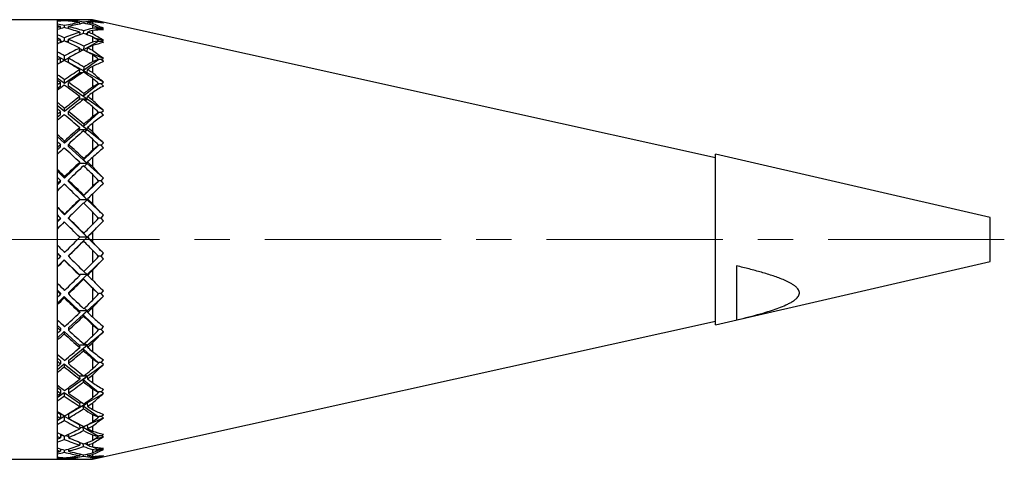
# Model space of a CAD drawing. Header units: inches. Extents: x 0.6 to 20.8, y 0.4 to 16.7.
# Tile 15 of 15: x 18 to 20.8, y 8 to 9.2. Entities that reach past the tile are written whole.
import ezdxf

# ---------------------------------------------------------------- set-up
doc = ezdxf.new("R2010")
doc.units = ezdxf.units.IN
doc.header["$MEASUREMENT"] = 0
doc.linetypes.add('CENTERX2', pattern=[0.8, 0.5, -0.1, 0.1, -0.1])
doc.layers.add('SLD-0', color=7, linetype='Continuous')

msp = doc.modelspace()

# ---------------------------------------------------------------- linework, layer by layer
at = {"color": 7, "linetype": 'Continuous', "lineweight": 25}
for p, q in [((18.1328, 9.2334), (17.7797, 9.2334)), ((18.1908, 9.2334), (18.1328, 9.2334)), ((18.1328, 9.2334), (18.1328, 7.9834)), ((18.1328, 9.2334), (18.1328, 9.2332)), ((18.1328, 9.2322), (18.1328, 9.2307)), ((18.1425, 9.2295), (18.1425, 9.2315)), ((18.154, 9.2305), (18.154, 9.2323)), ((18.1646, 9.2294), (18.1646, 9.2316)), ((18.197, 9.2332), (18.197, 9.2333)), ((18.2191, 9.2332), (18.2191, 9.2333)), ((18.2328, 9.2334), (18.2262, 9.2334)), ((20.0028, 8.841), (18.2328, 9.2334)), ((18.2328, 9.2334), (18.2328, 9.2333)), ((18.2328, 9.2327), (18.2328, 9.2298)), ((18.1328, 9.2284), (18.1328, 9.221)), ((18.1328, 9.216), (18.1328, 9.2112)), ((18.1328, 9.2052), (18.1328, 9.1902)), ((18.1425, 9.208), (18.1425, 9.2137)), ((18.154, 9.2107), (18.154, 9.2164)), ((18.1646, 9.2078), (18.1646, 9.2139)), ((18.1966, 9.221), (18.197, 9.2249)), ((18.2078, 9.1941), (18.2085, 9.2015)), ((18.2085, 9.2267), (18.2082, 9.223)), ((18.2187, 9.221), (18.2191, 9.2251)), ((18.2328, 9.2272), (18.2328, 9.2227)), ((18.2328, 9.218), (18.2328, 9.2088)), ((18.2328, 9.2025), (18.2328, 9.1934)), ((18.251, 9.2085), (18.2378, 9.203)), ((18.251, 9.226), (18.2496, 9.2257)), ((18.2641, 9.2091), (18.2498, 9.2102)), ((18.2501, 9.2261), (18.2504, 9.2276)), ((18.251, 9.226), (18.2501, 9.2261)), ((18.2504, 9.2099), (18.2501, 9.2084)), ((18.2501, 9.2084), (18.251, 9.2085)), ((18.258, 9.226), (18.251, 9.226)), ((18.251, 9.2085), (18.258, 9.2085)), ((18.2641, 9.224), (18.258, 9.226)), ((18.258, 9.226), (18.2641, 9.2252)), ((18.258, 9.2085), (18.2641, 9.2091)), ((18.2641, 9.2051), (18.258, 9.2085)), ((18.1328, 9.1814), (18.1328, 9.1733)), ((18.1425, 9.1683), (18.1425, 9.1774)), ((18.1483, 9.1709), (18.1425, 9.1732)), ((18.154, 9.1725), (18.154, 9.1821)), ((18.1646, 9.1679), (18.1646, 9.1778)), ((18.197, 9.1978), (18.1963, 9.1901)), ((18.1986, 9.1909), (18.1964, 9.1915)), ((18.2188, 9.1952), (18.2122, 9.1925)), ((18.2191, 9.1981), (18.2184, 9.1903)), ((18.2328, 9.1848), (18.2328, 9.1695)), ((18.2641, 9.1747), (18.2392, 9.1809)), ((18.2504, 9.1739), (18.2501, 9.1725)), ((18.258, 9.1727), (18.2641, 9.1747)), ((18.1328, 9.1639), (18.1328, 9.1417)), ((18.1646, 9.1729), (18.1588, 9.1705)), ((18.1959, 9.1417), (18.197, 9.1527)), ((18.2065, 9.1469), (18.1968, 9.1509)), ((18.251, 9.1727), (18.2075, 9.1481)), ((18.2085, 9.1583), (18.2075, 9.1481)), ((18.2075, 9.1481), (18.218, 9.1421)), ((18.218, 9.1421), (18.2191, 9.1532)), ((18.2328, 9.1598), (18.2328, 9.1463)), ((18.2501, 9.1725), (18.251, 9.1727)), ((18.251, 9.1727), (18.258, 9.1727)), ((18.2641, 9.1681), (18.258, 9.1727)), ((18.154, 9.118), (18.1328, 9.13)), ((18.1328, 9.1293), (18.1328, 9.1183)), ((18.1425, 9.1116), (18.1425, 9.1239)), ((18.154, 9.118), (18.154, 9.1303)), ((18.1646, 9.124), (18.154, 9.118)), ((18.1646, 9.112), (18.1646, 9.1244)), ((18.1968, 9.1421), (18.1897, 9.1381)), ((18.1968, 9.1421), (18.1959, 9.1417)), ((18.1973, 9.1421), (18.1968, 9.1421)), ((18.251, 9.1198), (18.2075, 9.0894)), ((18.218, 9.1421), (18.217, 9.1425)), ((18.218, 9.1421), (18.2178, 9.1421)), ((18.2179, 9.1421), (18.218, 9.1421)), ((18.2641, 9.1231), (18.218, 9.1421)), ((18.2328, 9.1341), (18.2328, 9.1132)), ((18.2501, 9.1194), (18.2504, 9.1207)), ((18.251, 9.1198), (18.2501, 9.1194)), ((18.258, 9.1198), (18.251, 9.1198)), ((18.258, 9.1198), (18.2641, 9.1231)), ((18.2641, 9.1141), (18.258, 9.1198)), ((18.1396, 9.1098), (18.1328, 9.106)), ((18.1328, 9.1058), (18.1328, 9.077)), ((18.218, 9.0819), (18.1646, 9.112)), ((18.1959, 9.0814), (18.197, 9.0911)), ((18.2085, 9.0984), (18.2075, 9.0894)), ((18.2075, 9.0894), (18.218, 9.0819)), ((18.218, 9.0819), (18.2191, 9.0917)), ((18.2328, 9.1003), (18.2328, 9.0829)), ((18.154, 9.052), (18.1328, 9.0668)), ((18.1328, 9.0614), (18.1328, 9.0478)), ((18.1968, 9.0819), (18.154, 9.052)), ((18.154, 9.052), (18.154, 9.0627)), ((18.1968, 9.0819), (18.1959, 9.0814)), ((18.2039, 9.0819), (18.1968, 9.0819)), ((18.218, 9.0819), (18.2112, 9.0819)), ((18.2144, 9.0798), (18.218, 9.0819)), ((18.2641, 9.0559), (18.218, 9.0819)), ((18.2328, 9.0674), (18.2328, 9.0415)), ((18.1425, 9.044), (18.1328, 9.0372)), ((18.1425, 9.044), (18.1425, 9.0547)), ((18.1646, 9.0446), (18.1646, 9.0553)), ((18.218, 9.0073), (18.1646, 9.0446)), ((18.251, 9.0513), (18.2075, 9.016)), ((18.2501, 9.0508), (18.2504, 9.0519)), ((18.251, 9.0513), (18.2501, 9.0508)), ((18.258, 9.0513), (18.251, 9.0513)), ((18.258, 9.0513), (18.2641, 9.0559)), ((18.2641, 9.0448), (18.258, 9.0513)), ((18.1328, 9.0325), (18.1328, 8.9981)), ((18.1968, 9.0073), (18.154, 8.9725)), ((18.1959, 9.0066), (18.197, 9.0148)), ((18.1968, 9.0073), (18.1959, 9.0066)), ((18.218, 9.0073), (18.1968, 9.0073)), ((18.2085, 9.0236), (18.2075, 9.016)), ((18.2075, 9.016), (18.218, 9.0073)), ((18.2122, 9.0031), (18.218, 9.0073)), ((18.218, 9.0073), (18.2191, 9.0155)), ((18.2641, 8.9751), (18.218, 9.0073)), ((18.2328, 9.0259), (18.2328, 9.005)), ((18.154, 8.9725), (18.1328, 8.9898)), ((18.1328, 8.9798), (18.1328, 8.964)), ((18.154, 8.9725), (18.154, 8.9812)), ((18.2328, 8.9868), (18.2328, 8.9567)), ((18.1425, 8.9632), (18.1328, 8.9553)), ((18.1425, 8.9632), (18.1425, 8.9719)), ((18.1646, 8.9639), (18.1646, 8.9727)), ((18.218, 8.9206), (18.1646, 8.9639)), ((18.251, 8.9694), (18.2075, 8.9302)), ((18.2501, 8.9687), (18.2504, 8.9696)), ((18.251, 8.9694), (18.2501, 8.9687)), ((18.258, 8.9694), (18.251, 8.9694)), ((18.258, 8.9694), (18.2641, 8.9751)), ((18.2641, 8.9621), (18.258, 8.9694)), ((18.1328, 8.9463), (18.1328, 8.9073)), ((18.1959, 8.9198), (18.197, 8.9262)), ((18.2085, 8.9361), (18.2075, 8.9302)), ((18.2075, 8.9302), (18.218, 8.9206)), ((18.218, 8.9206), (18.2191, 8.927)), ((18.2328, 8.9388), (18.2328, 8.9151)), ((18.154, 8.882), (18.1328, 8.9011)), ((18.1968, 8.9206), (18.154, 8.882)), ((18.1968, 8.9206), (18.1959, 8.9198)), ((18.218, 8.9206), (18.1968, 8.9206)), ((18.2106, 8.9144), (18.218, 8.9206)), ((18.2641, 8.8831), (18.218, 8.9206)), ((18.2328, 8.8947), (18.2328, 8.8613)), ((18.1328, 8.8868), (18.1328, 8.8693)), ((18.1425, 8.8716), (18.1328, 8.8629)), ((18.1425, 8.8716), (18.1425, 8.8781)), ((18.154, 8.882), (18.154, 8.8885)), ((18.1646, 8.8724), (18.1646, 8.8789)), ((18.218, 8.8243), (18.1646, 8.8724)), ((18.251, 8.8765), (18.2075, 8.8346)), ((18.251, 8.8765), (18.2501, 8.8758)), ((18.2501, 8.8758), (18.2504, 8.8764)), ((18.258, 8.8765), (18.251, 8.8765)), ((18.258, 8.8765), (18.2641, 8.8831)), ((18.2641, 8.8687), (18.258, 8.8765)), ((18.1328, 8.8499), (18.1328, 8.8074)), ((18.2085, 8.8387), (18.2075, 8.8346)), ((18.2328, 8.8416), (18.2328, 8.8159)), ((20.7828, 8.6708), (20.0028, 8.8509)), ((20.0028, 8.3659), (20.0028, 8.8509)), ((18.1968, 8.8243), (18.154, 8.7832)), ((18.1959, 8.8235), (18.197, 8.8279)), ((18.1968, 8.8243), (18.1959, 8.8235)), ((18.218, 8.8243), (18.1968, 8.8243)), ((18.2075, 8.8346), (18.218, 8.8243)), ((18.2093, 8.8163), (18.218, 8.8243)), ((18.218, 8.8243), (18.2191, 8.8288)), ((18.2641, 8.7828), (18.218, 8.8243)), ((18.154, 8.7832), (18.1328, 8.8036)), ((18.1328, 8.7854), (18.1328, 8.7667)), ((18.154, 8.7832), (18.154, 8.7872)), ((18.2328, 8.7938), (18.2328, 8.7582)), ((18.258, 8.7755), (18.2641, 8.7828)), ((18.1425, 8.7721), (18.1328, 8.7627)), ((18.1425, 8.7721), (18.1425, 8.7761)), ((18.1646, 8.773), (18.1646, 8.777)), ((18.218, 8.7216), (18.1646, 8.773)), ((18.251, 8.7755), (18.2075, 8.7322)), ((18.251, 8.7755), (18.2501, 8.7746)), ((18.2501, 8.7746), (18.2504, 8.7751)), ((18.258, 8.7755), (18.251, 8.7755)), ((18.2641, 8.7674), (18.258, 8.7755)), ((18.1328, 8.7461), (18.1328, 8.7015)), ((18.2085, 8.7344), (18.2075, 8.7322)), ((18.2075, 8.7322), (18.218, 8.7216)), ((18.2328, 8.7374), (18.2328, 8.7104)), ((18.154, 8.679), (18.1328, 8.7001)), ((18.1968, 8.7216), (18.154, 8.679)), ((18.1959, 8.7207), (18.197, 8.723)), ((18.1968, 8.7216), (18.1959, 8.7207)), ((18.218, 8.7216), (18.1968, 8.7216)), ((18.2082, 8.7119), (18.218, 8.7216)), ((18.218, 8.7216), (18.2191, 8.7239)), ((18.2641, 8.6772), (18.218, 8.7216)), ((18.1328, 8.6787), (18.1328, 8.6593)), ((18.154, 8.679), (18.154, 8.6805)), ((18.1646, 8.6685), (18.1646, 8.6699)), ((18.2328, 8.6874), (18.2328, 8.6506)), ((18.258, 8.6694), (18.2641, 8.6772)), ((20.7828, 8.546), (20.7828, 8.6708)), ((18.1425, 8.6675), (18.1328, 8.6579)), ((18.1425, 8.6675), (18.1425, 8.669)), ((18.218, 8.6153), (18.1646, 8.6685)), ((18.218, 8.6153), (18.2641, 8.6613)), ((18.251, 8.6694), (18.2503, 8.6687)), ((18.258, 8.6694), (18.251, 8.6694)), ((18.2641, 8.6613), (18.258, 8.6694)), ((18.1328, 8.6382), (18.1328, 8.5928)), ((18.1646, 8.5621), (18.218, 8.6153)), ((18.1968, 8.6153), (18.1965, 8.6151)), ((18.218, 8.6153), (18.1968, 8.6153)), ((18.2066, 8.6038), (18.218, 8.6153)), ((18.2085, 8.6261), (18.2075, 8.626)), ((18.2075, 8.626), (18.218, 8.6153)), ((18.218, 8.6153), (18.2191, 8.6155)), ((18.2641, 8.5695), (18.218, 8.6153)), ((18.2328, 8.6292), (18.2328, 8.6017)), ((18.2076, 8.6039), (18.2066, 8.6038)), ((18.1328, 8.5709), (18.1425, 8.5612)), ((18.1328, 8.5698), (18.1328, 8.5504)), ((18.1425, 8.5612), (18.1425, 8.5601)), ((18.1646, 8.5621), (18.1646, 8.561)), ((18.2328, 8.5785), (18.2328, 8.5417)), ((18.251, 8.5614), (18.2502, 8.5606)), ((18.258, 8.5614), (18.251, 8.5614)), ((18.258, 8.5614), (18.2641, 8.5695)), ((18.2641, 8.5536), (18.258, 8.5614)), ((18.1328, 8.5304), (18.1531, 8.5506)), ((18.1531, 8.5506), (18.1959, 8.508)), ((18.1531, 8.5506), (18.1531, 8.5495)), ((18.218, 8.5089), (18.2641, 8.5536)), ((20.0028, 8.3659), (20.7828, 8.546)), ((20.0628, 8.5335), (20.0628, 8.3798)), ((18.1328, 8.5293), (18.1328, 8.4845)), ((18.1646, 8.4572), (18.218, 8.5089)), ((18.1968, 8.5089), (18.1959, 8.508)), ((18.1959, 8.508), (18.197, 8.506)), ((18.218, 8.5089), (18.1968, 8.5089)), ((18.2066, 8.4973), (18.218, 8.5089)), ((18.2089, 8.5178), (18.218, 8.5089)), ((18.218, 8.5089), (18.2191, 8.5069)), ((18.2328, 8.5205), (18.2328, 8.4933)), ((18.2076, 8.4955), (18.2066, 8.4973)), ((18.2066, 8.4973), (18.2501, 8.4539)), ((18.1328, 8.4657), (18.1425, 8.4563)), ((18.1328, 8.462), (18.1328, 8.4432)), ((18.1328, 8.4264), (18.1531, 8.446)), ((18.1425, 8.4563), (18.1425, 8.4526)), ((18.1531, 8.446), (18.1959, 8.4046)), ((18.1531, 8.446), (18.1531, 8.4424)), ((18.1646, 8.4572), (18.1646, 8.4535)), ((18.218, 8.4055), (18.2641, 8.4475)), ((18.2328, 8.4706), (18.2328, 8.4348)), ((18.251, 8.4549), (18.2501, 8.4539)), ((18.2501, 8.4539), (18.2504, 8.4536)), ((18.258, 8.4549), (18.251, 8.4549)), ((18.258, 8.4549), (18.2641, 8.4629)), ((18.2641, 8.4475), (18.258, 8.4549)), ((18.1328, 8.4229), (18.1328, 8.38)), ((18.1646, 8.3569), (18.218, 8.4055)), ((18.1968, 8.4055), (18.1959, 8.4046)), ((18.1959, 8.4046), (18.197, 8.4004)), ((18.218, 8.4055), (18.1968, 8.4055)), ((18.2066, 8.3943), (18.218, 8.4055)), ((18.2076, 8.3904), (18.2066, 8.3943)), ((18.2066, 8.3943), (18.2501, 8.3521)), ((18.21, 8.4129), (18.218, 8.4055)), ((18.218, 8.4055), (18.2191, 8.4013)), ((18.2328, 8.4143), (18.2328, 8.3884)), ((18.1328, 8.3649), (18.1425, 8.3561)), ((18.2328, 7.9834), (20.0028, 8.3758)), ((18.2328, 8.3668), (18.2328, 8.3332)), ((18.1328, 8.3587), (18.1328, 8.3411)), ((18.1328, 8.3279), (18.1531, 8.3464)), ((18.1425, 8.3561), (18.1425, 8.3499)), ((18.1531, 8.3464), (18.1959, 8.3074)), ((18.1531, 8.3464), (18.1531, 8.3402)), ((18.1646, 8.3569), (18.1646, 8.3507)), ((18.218, 8.3083), (18.2641, 8.3463)), ((18.251, 8.353), (18.2501, 8.3521)), ((18.2501, 8.3521), (18.2504, 8.3515)), ((18.258, 8.353), (18.251, 8.353)), ((18.2641, 8.3463), (18.258, 8.353)), ((18.1328, 8.322), (18.1328, 8.2825)), ((18.1646, 8.2642), (18.218, 8.3083)), ((18.1968, 8.3083), (18.1959, 8.3074)), ((18.1959, 8.3074), (18.197, 8.3013)), ((18.218, 8.3083), (18.1968, 8.3083)), ((18.2066, 8.2977), (18.218, 8.3083)), ((18.2113, 8.3139), (18.218, 8.3083)), ((18.218, 8.3083), (18.2191, 8.3021)), ((18.2328, 8.3141), (18.2328, 8.2901)), ((18.2076, 8.292), (18.2066, 8.2977)), ((18.2066, 8.2977), (18.2501, 8.258)), ((18.1328, 8.2715), (18.1425, 8.2634)), ((18.1328, 8.263), (18.1328, 8.247)), ((18.1328, 8.2379), (18.1531, 8.2547)), ((18.1425, 8.2634), (18.1425, 8.255)), ((18.1531, 8.2547), (18.1959, 8.2194)), ((18.1531, 8.2547), (18.1531, 8.2463)), ((18.1646, 8.2642), (18.1646, 8.2557)), ((18.218, 8.2201), (18.2641, 8.2531)), ((18.2328, 8.2704), (18.2328, 8.2399)), ((18.251, 8.2589), (18.2501, 8.258)), ((18.2501, 8.258), (18.2504, 8.2572)), ((18.258, 8.2589), (18.251, 8.2589)), ((18.258, 8.2589), (18.2641, 8.2663)), ((18.2641, 8.2531), (18.258, 8.2589)), ((18.1328, 8.2299), (18.1328, 8.1948)), ((18.2129, 8.2239), (18.218, 8.2201)), ((18.2328, 8.2228), (18.2328, 8.2016)), ((18.1646, 8.182), (18.218, 8.2201)), ((18.1968, 8.2201), (18.1959, 8.2194)), ((18.1959, 8.2194), (18.197, 8.2114)), ((18.218, 8.2201), (18.1968, 8.2201)), ((18.2066, 8.2106), (18.218, 8.2201)), ((18.2076, 8.2032), (18.2066, 8.2106)), ((18.2066, 8.2106), (18.2501, 8.1746)), ((18.218, 8.2201), (18.2191, 8.2121)), ((18.1328, 8.1883), (18.1425, 8.1813)), ((18.1328, 8.1778), (18.1328, 8.164)), ((18.1328, 8.1592), (18.1531, 8.1737)), ((18.1425, 8.1813), (18.1425, 8.1708)), ((18.1531, 8.1737), (18.1959, 8.1432)), ((18.1531, 8.1737), (18.1531, 8.1633)), ((18.1646, 8.182), (18.1646, 8.1715)), ((18.218, 8.1438), (18.2641, 8.1707)), ((18.2328, 8.1842), (18.2328, 8.1578)), ((18.251, 8.1754), (18.2501, 8.1746)), ((18.2501, 8.1746), (18.2504, 8.1735)), ((18.258, 8.1754), (18.251, 8.1754)), ((18.258, 8.1754), (18.2641, 8.1821)), ((18.2641, 8.1707), (18.258, 8.1754)), ((18.1328, 8.1493), (18.1328, 8.1197)), ((18.1646, 8.1127), (18.218, 8.1438)), ((18.1968, 8.1438), (18.1959, 8.1432)), ((18.1959, 8.1432), (18.197, 8.1336)), ((18.2046, 8.1438), (18.1968, 8.1438)), ((18.2066, 8.1355), (18.218, 8.1438)), ((18.218, 8.1438), (18.2124, 8.1438)), ((18.215, 8.1456), (18.218, 8.1438)), ((18.218, 8.1438), (18.2191, 8.1342)), ((18.2328, 8.1433), (18.2328, 8.1254)), ((18.1328, 8.1178), (18.1425, 8.1122)), ((18.1425, 8.1122), (18.1425, 8.1)), ((18.1646, 8.1127), (18.1646, 8.1005)), ((18.2076, 8.1267), (18.2066, 8.1355)), ((18.2066, 8.1355), (18.2501, 8.1044)), ((18.2328, 8.1109), (18.2328, 8.0895)), ((18.258, 8.1051), (18.2641, 8.1108)), ((18.1328, 8.0942), (18.1531, 8.106)), ((18.1328, 8.1057), (18.1328, 8.0944)), ((18.1328, 8.0826), (18.1328, 8.0595)), ((18.1531, 8.106), (18.1959, 8.0811)), ((18.1531, 8.106), (18.1531, 8.0939)), ((18.2208, 8.0828), (18.2641, 8.1016)), ((18.251, 8.1051), (18.2501, 8.1044)), ((18.2501, 8.1044), (18.2504, 8.1031)), ((18.258, 8.1051), (18.251, 8.1051)), ((18.2641, 8.1016), (18.258, 8.1051)), ((18.1425, 8.0549), (18.1425, 8.0446)), ((18.1646, 8.0545), (18.1646, 8.045)), ((18.1968, 8.0816), (18.1959, 8.0811)), ((18.1959, 8.0811), (18.197, 8.0702)), ((18.1984, 8.0816), (18.1968, 8.0816)), ((18.1968, 8.0724), (18.2072, 8.0769)), ((18.2066, 8.0748), (18.2123, 8.0782)), ((18.2076, 8.0649), (18.2066, 8.0748)), ((18.2066, 8.0748), (18.2501, 8.0495)), ((18.218, 8.0813), (18.2191, 8.0707)), ((18.2328, 8.0778), (18.2328, 8.0638)), ((18.258, 8.05), (18.2641, 8.0547)), ((18.1328, 8.0488), (18.1328, 8.0405)), ((18.1328, 8.0319), (18.1328, 8.0159)), ((18.1425, 8.0489), (18.1492, 8.0518)), ((18.1531, 8.0501), (18.1531, 8.0401)), ((18.158, 8.0514), (18.1646, 8.0485)), ((18.1962, 8.032), (18.197, 8.0232)), ((18.1964, 8.0296), (18.2001, 8.0306)), ((18.2076, 8.0196), (18.2068, 8.028)), ((18.2112, 8.0284), (18.219, 8.025)), ((18.2184, 8.0311), (18.2191, 8.0235)), ((18.2328, 8.0528), (18.2328, 8.0369)), ((18.2328, 8.0285), (18.2328, 8.0188)), ((18.2398, 8.0413), (18.2641, 8.0478)), ((18.251, 8.05), (18.2501, 8.0495)), ((18.2501, 8.0495), (18.2504, 8.0481)), ((18.258, 8.05), (18.251, 8.05)), ((18.2641, 8.0478), (18.258, 8.05)), ((18.1328, 8.009), (18.1328, 8.0038)), ((18.1328, 7.9987), (18.1328, 7.9904)), ((18.1425, 8.0129), (18.1425, 8.0063)), ((18.1531, 8.0098), (18.1531, 8.0035)), ((18.1646, 8.0126), (18.1646, 8.0066)), ((18.1966, 7.9987), (18.197, 7.994)), ((18.2328, 8.0115), (18.2328, 8.0016)), ((18.2334, 8.0187), (18.2501, 8.0115)), ((18.2497, 8.0097), (18.2641, 8.0111)), ((18.251, 8.0119), (18.2501, 8.0115)), ((18.2501, 8.0115), (18.2504, 8.0101)), ((18.258, 8.0119), (18.251, 8.0119)), ((18.258, 8.0119), (18.2641, 8.0154)), ((18.2641, 8.0111), (18.258, 8.0119)), ((17.7797, 7.9834), (18.1328, 7.9834)), ((18.1328, 7.9873), (18.1328, 7.9855)), ((18.1328, 7.9841), (18.1328, 7.9834)), ((18.1328, 7.9834), (18.1908, 7.9834)), ((18.1425, 7.989), (18.1425, 7.9863)), ((18.1531, 7.9877), (18.1531, 7.9854)), ((18.1646, 7.9889), (18.1646, 7.9864)), ((18.1969, 7.9841), (18.197, 7.9834)), ((18.2076, 7.9921), (18.2072, 7.9965)), ((18.2076, 7.9834), (18.2076, 7.9837)), ((18.2187, 7.9984), (18.2191, 7.9941)), ((18.2191, 7.984), (18.2191, 7.9834)), ((18.2262, 7.9834), (18.2328, 7.9834)), ((18.2328, 7.9968), (18.2328, 7.9918)), ((18.2328, 7.9884), (18.2328, 7.9848)), ((18.2328, 7.9837), (18.2328, 7.9834)), ((18.2468, 7.9926), (18.2501, 7.9917)), ((18.251, 7.992), (18.2501, 7.9917)), ((18.2501, 7.9917), (18.2504, 7.9902)), ((18.258, 7.992), (18.251, 7.992)), ((18.258, 7.992), (18.2641, 7.9942)), ((18.2641, 7.9926), (18.258, 7.992))]:
    msp.add_line(p, q, dxfattribs=at)
for centre, major_axis, ratio, start_param, end_param in [((18.1646, 8.6084), (0.4584, -0.4584), 0.926857, 2.335224, 2.369216), ((18.1416, 8.6084), (0.4584, -0.4584), 0.926857, 2.316787, 2.332322), ((18.1434, 8.6084), (0.4584, 0.4584), 0.926857, 0.824805, 0.84034), ((18.1646, 8.6084), (0.4584, 0.4584), 0.926857, 0.841777, 0.874303), ((18.1416, 8.6084), (0.4584, -0.4584), 0.926857, 2.229515, 2.299816), ((18.1434, 8.6084), (0.4584, 0.4584), 0.926857, 0.737544, 0.806368), ((18.1646, 8.6084), (0.4584, 0.4584), 0.926857, 0.754581, 0.82334), ((18.1646, 8.6084), (0.4584, -0.4584), 0.926857, 2.248023, 2.318253), ((18.1416, 8.6084), (0.4632, 0.4632), 0.905914, 0.688269, 0.728949), ((18.1434, 8.6084), (0.4937, 0.4937), 0.77641, 0.767114, 0.806303), ((18.1646, 8.6084), (0.4632, 0.4632), 0.905914, 0.725447, 0.747457), ((18.0154, 8.5937), (0.5501, 0.4307), 0.900901, 0.578032, 0.627621), ((17.9912, 8.5936), (0.5545, 0.4342), 0.900901, 0.564515, 0.592365), ((17.9931, 8.5711), (0.555, 0.5057), 0.770674, 0.569413, 0.597249), ((18.1646, 8.6084), (0.4937, -0.4937), 0.77641, 2.247958, 2.28195), ((18.1416, 8.6084), (0.4937, -0.4937), 0.77641, 2.229521, 2.245056), ((18.1434, 8.6084), (0.4937, 0.4937), 0.77641, 0.912072, 0.927607), ((18.1646, 8.6084), (0.4937, 0.4937), 0.77641, 0.929043, 0.961569), ((18.1416, 8.6084), (0.4937, -0.4937), 0.77641, 2.142249, 2.212549), ((18.1434, 8.6084), (0.4937, 0.4937), 0.77641, 0.824811, 0.893635), ((18.1646, 8.6084), (0.4937, 0.4937), 0.77641, 0.841847, 0.910606), ((18.1646, 8.6084), (0.4937, -0.4937), 0.77641, 2.160756, 2.230987), ((18.1416, 8.6084), (0.4584, -0.4584), 0.926857, 2.171799, 2.212479), ((18.1434, 8.6084), (0.5252, 0.5252), 0.645101, 0.854381, 0.89357), ((18.1646, 8.6084), (0.4937, 0.4937), 0.77641, 0.80133, 0.82334), ((18.1646, 8.6084), (0.4584, -0.4584), 0.926857, 2.208977, 2.230987), ((18.1646, 8.6084), (0.5252, 0.5252), 0.645101, 0.888596, 0.910606), ((18.0154, 8.5714), (0.5509, 0.502), 0.770674, 0.580118, 0.629707), ((18.0154, 8.6197), (0.559, -0.4071), 0.921431, 1.783457, 1.833046), ((17.9912, 8.6198), (0.5634, -0.4104), 0.921431, 1.76994, 1.797789), ((17.9931, 8.5464), (0.5796, 0.5517), 0.638036, 0.63593, 0.663766), ((18.0154, 8.5468), (0.5754, 0.5476), 0.638036, 0.646635, 0.696223), ((18.1646, 8.6084), (0.5252, -0.5252), 0.645101, 2.160691, 2.194683), ((18.1416, 8.6084), (0.5252, -0.5252), 0.645101, 2.142255, 2.15779), ((18.1434, 8.6084), (0.5252, 0.5252), 0.645101, 0.999338, 1.014873), ((18.1434, 8.6084), (0.5252, 0.5252), 0.645101, 0.912077, 0.980901), ((18.1646, 8.6084), (0.5252, 0.5252), 0.645101, 0.929114, 0.997873), ((18.1646, 8.6084), (0.5252, -0.5252), 0.645101, 2.07349, 2.14372), ((18.1416, 8.6084), (0.4937, -0.4937), 0.77641, 2.084533, 2.125213), ((18.1646, 8.6084), (0.4937, -0.4937), 0.77641, 2.12171, 2.14372), ((18.0154, 8.6454), (0.5509, -0.502), 0.770674, 1.804617, 1.854206), ((17.9912, 8.6457), (0.5553, -0.506), 0.770674, 1.7911, 1.81895), ((17.9931, 8.5236), (0.6053, 0.5876), 0.520176, 0.714054, 0.74189), ((18.1646, 8.6084), (0.5252, 0.5252), 0.645101, 1.01631, 1.048836), ((18.1416, 8.6084), (0.5252, -0.5252), 0.645101, 2.054983, 2.125283), ((18.1434, 8.6084), (0.5527, 0.5527), 0.527823, 0.999344, 1.068168), ((18.1646, 8.6084), (0.5527, 0.5527), 0.527823, 1.01638, 1.085139), ((18.1416, 8.6084), (0.5252, -0.5252), 0.645101, 1.997266, 2.037946), ((18.1434, 8.6084), (0.5527, 0.5527), 0.527823, 0.941647, 0.980836), ((18.1646, 8.6084), (0.5527, 0.5527), 0.527823, 0.975863, 0.997873), ((18.1646, 8.6084), (0.5252, -0.5252), 0.645101, 2.034444, 2.056454), ((18.0154, 8.5242), (0.6009, 0.5834), 0.520176, 0.724758, 0.774347), ((18.0154, 8.6699), (0.5754, -0.5476), 0.638036, 1.7381, 1.787689), ((18.1646, 8.6084), (0.5527, -0.5527), 0.527823, 2.073425, 2.107417), ((18.1416, 8.6084), (0.5527, -0.5527), 0.527823, 2.054988, 2.070523), ((18.1434, 8.6084), (0.5527, 0.5527), 0.527823, 1.086605, 1.10214), ((18.1646, 8.6084), (0.5527, 0.5527), 0.527823, 1.103576, 1.136102), ((18.1416, 8.6084), (0.5527, -0.5527), 0.527823, 1.967716, 2.038016), ((18.1646, 8.6084), (0.5527, -0.5527), 0.527823, 1.986223, 2.056454), ((17.9912, 8.6704), (0.58, -0.552), 0.638036, 1.724584, 1.752433), ((17.9931, 8.5033), (0.6283, 0.6171), 0.413455, 0.795919, 0.823755), ((18.1434, 8.6084), (0.5761, 0.5761), 0.420898, 1.08661, 1.155434), ((18.1434, 8.6084), (0.5761, 0.5761), 0.420898, 1.028914, 1.068103), ((18.1646, 8.6084), (0.5761, 0.5761), 0.420898, 1.063129, 1.085139), ((18.1646, 8.6084), (0.5527, -0.5527), 0.527823, 1.947177, 1.969187), ((18.0154, 8.5041), (0.6237, 0.6126), 0.413455, 0.806623, 0.856212), ((18.1646, 8.6084), (0.5761, -0.5761), 0.420898, 1.986159, 2.02015), ((18.1416, 8.6084), (0.5761, -0.5761), 0.420898, 1.967722, 1.983257), ((18.1646, 8.6084), (0.5761, 0.5761), 0.420898, 1.103647, 1.172405), ((18.1416, 8.6084), (0.5527, -0.5527), 0.527823, 1.91, 1.95068), ((18.0154, 8.6926), (0.6009, -0.5834), 0.520176, 1.659977, 1.709565), ((17.9912, 8.6933), (0.6057, -0.588), 0.520176, 1.64646, 1.674309), ((18.1434, 8.6084), (0.5761, 0.5761), 0.420898, 1.173871, 1.189406), ((18.1646, 8.6084), (0.5761, 0.5761), 0.420898, 1.190843, 1.223369), ((18.1416, 8.6084), (0.5761, -0.5761), 0.420898, 1.88045, 1.95075), ((18.1646, 8.6084), (0.5761, -0.5761), 0.420898, 1.898957, 1.969187), ((18.1434, 8.6084), (0.595, 0.595), 0.321568, 1.11618, 1.155369), ((17.9931, 8.4862), (0.6474, 0.6408), 0.315009, 0.879426, 0.907261), ((18.0154, 8.4871), (0.6427, 0.6361), 0.315009, 0.89013, 0.939719), ((18.1434, 8.6084), (0.595, 0.595), 0.321568, 1.173877, 1.242701), ((18.1646, 8.6084), (0.595, 0.595), 0.321568, 1.190913, 1.259672), ((18.1416, 8.6084), (0.5761, -0.5761), 0.420898, 1.822733, 1.863413), ((18.1646, 8.6084), (0.595, 0.595), 0.321568, 1.150396, 1.172405), ((18.1646, 8.6084), (0.5761, -0.5761), 0.420898, 1.859911, 1.881921), ((18.1646, 8.6084), (0.595, -0.595), 0.321568, 1.898892, 1.932884), ((18.1416, 8.6084), (0.595, -0.595), 0.321568, 1.880455, 1.89599), ((18.0154, 8.7127), (0.6237, -0.6126), 0.413455, 1.578111, 1.6277), ((17.9912, 8.7135), (0.6287, -0.6175), 0.413455, 1.564595, 1.592444), ((18.1434, 8.6084), (0.595, 0.595), 0.321568, 1.261137, 1.276673), ((18.1646, 8.6084), (0.595, 0.595), 0.321568, 1.278109, 1.310635), ((18.1416, 8.6084), (0.595, -0.595), 0.321568, 1.793183, 1.863484), ((18.1646, 8.6084), (0.595, -0.595), 0.321568, 1.81169, 1.881921), ((18.1434, 8.6084), (0.6094, 0.6094), 0.227674, 1.203447, 1.242636), ((17.9931, 8.4729), (0.6621, 0.6587), 0.222546, 0.963766, 0.991602), ((18.0154, 8.4738), (0.6573, 0.6539), 0.222546, 0.974471, 1.02406), ((18.1434, 8.6084), (0.6094, 0.6094), 0.227674, 1.261143, 1.329967), ((18.1646, 8.6084), (0.6094, 0.6094), 0.227674, 1.237662, 1.259672), ((18.1646, 8.6084), (0.595, -0.595), 0.321568, 1.772644, 1.794654), ((18.1646, 8.6084), (0.6094, -0.6094), 0.227674, 1.811626, 1.845617), ((18.1646, 8.6084), (0.6094, 0.6094), 0.227674, 1.27818, 1.346938), ((18.1416, 8.6084), (0.595, -0.595), 0.321568, 1.735467, 1.776147), ((18.0154, 8.7296), (0.6427, -0.6361), 0.315009, 1.494605, 1.544194), ((17.9912, 8.7306), (0.6478, -0.6412), 0.315009, 1.481088, 1.508937), ((18.1416, 8.6084), (0.6094, -0.6094), 0.227674, 1.793189, 1.808724), ((18.1434, 8.6084), (0.6094, 0.6094), 0.227674, 1.348404, 1.363939), ((18.1646, 8.6084), (0.6094, 0.6094), 0.227674, 1.365376, 1.397902), ((18.1416, 8.6084), (0.6094, -0.6094), 0.227674, 1.705917, 1.776217), ((18.1646, 8.6084), (0.6094, -0.6094), 0.227674, 1.724424, 1.794654), ((17.9931, 8.4636), (0.6721, 0.6709), 0.134149, 1.048554, 1.07639), ((18.0154, 8.4647), (0.6672, 0.666), 0.134149, 1.059259, 1.108848), ((18.1434, 8.6084), (0.6192, 0.6192), 0.137447, 1.290713, 1.329902), ((18.1646, 8.6084), (0.6192, 0.6192), 0.137447, 1.324929, 1.346938), ((18.1434, 8.6084), (0.6192, 0.6192), 0.137447, 1.34841, 1.417234), ((18.1646, 8.6084), (0.6192, 0.6192), 0.137447, 1.365446, 1.434205), ((18.1416, 8.6084), (0.6094, -0.6094), 0.227674, 1.6482, 1.68888), ((18.1646, 8.6084), (0.6094, -0.6094), 0.227674, 1.685378, 1.707388), ((18.0154, 8.7429), (0.6573, -0.6539), 0.222546, 1.410264, 1.459853), ((18.1646, 8.6084), (0.6192, -0.6192), 0.137447, 1.724359, 1.758351), ((18.1416, 8.6084), (0.6192, -0.6192), 0.137447, 1.705922, 1.721457), ((17.9912, 8.744), (0.6625, -0.6591), 0.222546, 1.396747, 1.424597), ((18.1434, 8.6084), (0.6192, 0.6192), 0.137447, 1.43567, 1.451206), ((18.1646, 8.6084), (0.6192, 0.6192), 0.137447, 1.452642, 1.485168), ((18.1416, 8.6084), (0.6192, -0.6192), 0.137447, 1.61865, 1.688951), ((18.1646, 8.6084), (0.6192, -0.6192), 0.137447, 1.637158, 1.707388), ((18.1434, 8.6084), (0.6242, 0.6242), 0.049365, 1.377979, 1.417169), ((17.9931, 8.4588), (0.6774, 0.6772), 0.048142, 1.133569, 1.161405), ((18.0154, 8.4599), (0.6724, 0.6723), 0.048142, 1.144274, 1.193863), ((18.1646, 8.6084), (0.6242, 0.6242), 0.049365, 1.412195, 1.434205), ((18.1646, 8.6084), (0.6242, -0.6242), 0.049365, 1.637093, 1.671084), ((18.1434, 8.6084), (0.6242, 0.6242), 0.049365, 1.435676, 1.5045), ((18.1646, 8.6084), (0.6242, 0.6242), 0.049365, 1.452712, 1.521471), ((18.1416, 8.6084), (0.6192, -0.6192), 0.137447, 1.560934, 1.601614), ((18.1646, 8.6084), (0.6192, -0.6192), 0.137447, 1.598112, 1.620121), ((18.0154, 8.7521), (0.6672, -0.666), 0.134149, 1.325476, 1.375065), ((18.1416, 8.6084), (0.6242, -0.6242), 0.049365, 1.618656, 1.634191), ((18.1646, 8.6084), (0.6242, -0.6242), 0.049365, 1.549891, 1.620121), ((17.9912, 8.7532), (0.6726, -0.6713), 0.134149, 1.311959, 1.339809), ((18.1434, 8.6084), (0.6242, 0.6242), 0.049365, 1.522937, 1.538472), ((18.1646, 8.6084), (0.6242, 0.6242), 0.049365, 1.539908, 1.572435), ((18.1416, 8.6084), (0.6242, -0.6242), 0.049365, 1.531384, 1.601684), ((18.1434, 8.6084), (0.6246, 0.6246), 0.03796, 4.77875, 4.817939), ((17.9931, 8.4585), (0.6777, 0.6776), 0.037018, 5.036691, 5.064527), ((18.0154, 8.4596), (0.6727, 0.6726), 0.037018, 5.004233, 5.053822), ((18.1434, 8.6084), (0.6246, 0.6246), 0.03796, 4.691419, 4.760243), ((18.1646, 8.6084), (0.6246, 0.6246), 0.03796, 4.761714, 4.783724), ((18.1646, 8.6084), (0.6242, -0.6242), 0.049365, 1.510845, 1.532855), ((18.1646, 8.6084), (0.6246, -0.6246), 0.03796, 4.699367, 4.733359), ((18.1646, 8.6084), (0.6246, 0.6246), 0.03796, 4.674448, 4.743206), ((18.1416, 8.6084), (0.6242, -0.6242), 0.049365, 1.473667, 1.514347), ((18.0154, 8.7569), (0.6724, -0.6723), 0.048142, 1.240461, 1.29005), ((18.1416, 8.6084), (0.6246, -0.6246), 0.03796, 4.736261, 4.751796), ((18.1434, 8.6084), (0.6246, 0.6246), 0.03796, 4.657447, 4.672982), ((18.1646, 8.6084), (0.6246, -0.6246), 0.03796, 4.75033, 4.820561), ((17.9912, 8.7581), (0.6778, -0.6776), 0.048142, 1.226944, 1.254794), ((17.9931, 8.4627), (0.6731, 0.6721), 0.122828, 4.951659, 4.979495), ((18.1646, 8.6084), (0.6246, 0.6246), 0.03796, 4.623484, 4.65601), ((18.1416, 8.6084), (0.6246, -0.6246), 0.03796, 4.768768, 4.839068), ((18.1434, 8.6084), (0.6201, 0.6201), 0.125866, 4.691484, 4.730673), ((18.0154, 8.4638), (0.6682, 0.6672), 0.122828, 4.919201, 4.96879), ((18.1434, 8.6084), (0.6201, 0.6201), 0.125866, 4.604152, 4.672976), ((18.1646, 8.6084), (0.6201, 0.6201), 0.125866, 4.674448, 4.696457), ((18.1646, 8.6084), (0.6246, -0.6246), 0.03796, 4.837597, 4.859607), ((18.1646, 8.6084), (0.6201, -0.6201), 0.125866, 4.786634, 4.820626), ((18.1646, 8.6084), (0.6201, 0.6201), 0.125866, 4.587181, 4.65594), ((18.1416, 8.6084), (0.6246, -0.6246), 0.03796, 4.856104, 4.896784), ((18.0154, 8.7572), (0.6727, -0.6726), 0.037018, 5.078225, 5.127813), ((18.1416, 8.6084), (0.6201, -0.6201), 0.125866, 4.823527, 4.839062), ((18.1434, 8.6084), (0.6201, 0.6201), 0.125866, 4.57018, 4.585716), ((18.1646, 8.6084), (0.6201, -0.6201), 0.125866, 4.837597, 4.907827), ((17.9912, 8.7584), (0.6781, -0.678), 0.037018, 5.113481, 5.14133), ((17.9931, 8.4714), (0.6637, 0.6607), 0.210822, 4.86683, 4.894666), ((18.0154, 8.4724), (0.6588, 0.6558), 0.210822, 4.834373, 4.883962), ((18.1646, 8.6084), (0.6201, 0.6201), 0.125866, 4.536218, 4.568744), ((18.1416, 8.6084), (0.6201, -0.6201), 0.125866, 4.856034, 4.926335), ((18.1434, 8.6084), (0.6109, 0.6109), 0.215731, 4.604217, 4.643406), ((18.1434, 8.6084), (0.6109, 0.6109), 0.215731, 4.516886, 4.58571), ((18.1646, 8.6084), (0.6109, 0.6109), 0.215731, 4.499915, 4.568673), ((18.1416, 8.6084), (0.6201, -0.6201), 0.125866, 4.943371, 4.984051), ((18.1646, 8.6084), (0.6109, 0.6109), 0.215731, 4.587181, 4.609191), ((18.1646, 8.6084), (0.6201, -0.6201), 0.125866, 4.924863, 4.946873), ((18.1646, 8.6084), (0.6109, -0.6109), 0.215731, 4.8739, 4.907892), ((18.0154, 8.753), (0.6682, -0.6672), 0.122828, 5.163257, 5.212846), ((17.9912, 8.7541), (0.6735, -0.6725), 0.122828, 5.198513, 5.226362), ((18.1416, 8.6084), (0.6109, -0.6109), 0.215731, 4.910794, 4.926329), ((18.1434, 8.6084), (0.6109, 0.6109), 0.215731, 4.482914, 4.498449), ((18.1646, 8.6084), (0.6109, 0.6109), 0.215731, 4.448951, 4.481477), ((18.1416, 8.6084), (0.6109, -0.6109), 0.215731, 4.943301, 5.013601), ((18.1646, 8.6084), (0.6109, -0.6109), 0.215731, 4.924863, 4.995094), ((17.9931, 8.4842), (0.6496, 0.6435), 0.302653, 4.782414, 4.81025), ((18.0154, 8.4852), (0.6448, 0.6388), 0.302653, 4.749957, 4.799546), ((18.1434, 8.6084), (0.5971, 0.5971), 0.309052, 4.516951, 4.55614), ((18.1646, 8.6084), (0.5971, 0.5971), 0.309052, 4.499915, 4.521924), ((18.1646, 8.6084), (0.5971, -0.5971), 0.309052, 4.961167, 4.995158), ((18.1434, 8.6084), (0.5971, 0.5971), 0.309052, 4.429619, 4.498443), ((18.1646, 8.6084), (0.5971, 0.5971), 0.309052, 4.412648, 4.481407), ((18.1416, 8.6084), (0.6109, -0.6109), 0.215731, 5.030637, 5.071317), ((18.1646, 8.6084), (0.6109, -0.6109), 0.215731, 5.01213, 5.03414), ((18.0154, 8.7443), (0.6588, -0.6558), 0.210822, 5.248085, 5.297674), ((18.1416, 8.6084), (0.5971, -0.5971), 0.309052, 4.99806, 5.013595), ((18.1434, 8.6084), (0.5971, 0.5971), 0.309052, 4.395647, 4.411183), ((18.1646, 8.6084), (0.5971, -0.5971), 0.309052, 5.01213, 5.08236), ((17.9912, 8.7454), (0.6641, -0.6611), 0.210822, 5.283341, 5.311191), ((17.9931, 8.5009), (0.631, 0.6205), 0.400197, 4.698767, 4.726602), ((18.0154, 8.5016), (0.6264, 0.616), 0.400197, 4.666309, 4.715898), ((18.1646, 8.6084), (0.5971, 0.5971), 0.309052, 4.361685, 4.394211), ((18.1416, 8.6084), (0.5971, -0.5971), 0.309052, 5.030567, 5.100867), ((18.1434, 8.6084), (0.5788, 0.5788), 0.407561, 4.429684, 4.468874), ((18.1646, 8.6084), (0.5788, 0.5788), 0.407561, 4.412648, 4.434658), ((18.1646, 8.6084), (0.5788, -0.5788), 0.407561, 5.048433, 5.082425), ((18.1434, 8.6084), (0.5788, 0.5788), 0.407561, 4.342353, 4.411177), ((18.1646, 8.6084), (0.5788, 0.5788), 0.407561, 4.325382, 4.394141), ((18.1416, 8.6084), (0.5971, -0.5971), 0.309052, 5.117904, 5.158584), ((18.1646, 8.6084), (0.5971, -0.5971), 0.309052, 5.099396, 5.121406), ((18.0154, 8.7316), (0.6448, -0.6388), 0.302653, 5.332501, 5.38209), ((18.1416, 8.6084), (0.5788, -0.5788), 0.407561, 5.085327, 5.100862), ((18.1434, 8.6084), (0.5788, 0.5788), 0.407561, 4.308381, 4.323916), ((18.1646, 8.6084), (0.5788, -0.5788), 0.407561, 5.099396, 5.169627), ((17.9912, 8.7326), (0.65, -0.6439), 0.302653, 5.367757, 5.395607), ((17.9931, 8.5207), (0.6085, 0.5918), 0.505692, 4.616612, 4.644448), ((18.0154, 8.5214), (0.6041, 0.5875), 0.505692, 4.584155, 4.633744), ((18.1646, 8.6084), (0.5788, 0.5788), 0.407561, 4.274418, 4.306945), ((18.1416, 8.6084), (0.5788, -0.5788), 0.407561, 5.117833, 5.188134), ((18.1434, 8.6084), (0.556, 0.556), 0.513354, 4.342418, 4.381607), ((18.1646, 8.6084), (0.556, 0.556), 0.513354, 4.325382, 4.347391), ((18.1646, 8.6084), (0.556, -0.556), 0.513354, 5.1357, 5.169691), ((18.1434, 8.6084), (0.556, 0.556), 0.513354, 4.255087, 4.323911), ((18.1646, 8.6084), (0.556, 0.556), 0.513354, 4.238115, 4.306874), ((18.1416, 8.6084), (0.5788, -0.5788), 0.407561, 5.20517, 5.24585), ((18.1646, 8.6084), (0.5788, -0.5788), 0.407561, 5.186663, 5.208673), ((18.0154, 8.7151), (0.6264, -0.616), 0.400197, 5.416149, 5.465738), ((17.9912, 8.716), (0.6314, -0.6209), 0.400197, 5.451405, 5.479255), ((18.1416, 8.6084), (0.556, -0.556), 0.513354, 5.172593, 5.188128), ((18.1434, 8.6084), (0.556, 0.556), 0.513354, 4.221114, 4.23665), ((18.1646, 8.6084), (0.556, 0.556), 0.513354, 4.187152, 4.219678), ((18.1416, 8.6084), (0.556, -0.556), 0.513354, 5.2051, 5.2754), ((18.1646, 8.6084), (0.556, -0.556), 0.513354, 5.186663, 5.256893), ((18.1434, 8.6084), (0.529, 0.529), 0.629097, 4.255151, 4.294341), ((17.9931, 8.5433), (0.5831, 0.5568), 0.62191, 4.537776, 4.565612), ((18.0154, 8.5438), (0.5788, 0.5527), 0.62191, 4.505318, 4.554907), ((18.1646, 8.6084), (0.529, -0.529), 0.629097, 5.222966, 5.256958), ((18.1434, 8.6084), (0.529, 0.529), 0.629097, 4.16782, 4.236644), ((18.1646, 8.6084), (0.529, 0.529), 0.629097, 4.150849, 4.219608), ((18.1416, 8.6084), (0.556, -0.556), 0.513354, 5.292437, 5.333117), ((18.1646, 8.6084), (0.529, 0.529), 0.629097, 4.238115, 4.260125), ((18.1646, 8.6084), (0.556, -0.556), 0.513354, 5.273929, 5.295939), ((18.0154, 8.6954), (0.6041, -0.5875), 0.505692, 5.498303, 5.547892), ((18.1416, 8.6084), (0.529, -0.529), 0.629097, 5.25986, 5.275395), ((18.1434, 8.6084), (0.529, 0.529), 0.629097, 4.133848, 4.149383), ((18.1646, 8.6084), (0.529, 0.529), 0.629097, 4.099886, 4.132412), ((18.1416, 8.6084), (0.529, -0.529), 0.629097, 5.292366, 5.362667), ((18.1646, 8.6084), (0.529, -0.529), 0.629097, 5.273929, 5.344159), ((18.1434, 8.6084), (0.498, 0.498), 0.758323, 4.167885, 4.207074), ((18.1646, 8.6084), (0.498, 0.498), 0.758323, 4.150849, 4.172858), ((17.9912, 8.6961), (0.6089, -0.5922), 0.505692, 5.53356, 5.561409), ((17.9931, 8.5678), (0.5578, 0.5126), 0.752385, 4.468673, 4.496509), ((18.0154, 8.5681), (0.5537, 0.5089), 0.752385, 4.436216, 4.485805), ((18.1646, 8.6084), (0.498, -0.498), 0.758323, 5.310233, 5.344224), ((18.1416, 8.6084), (0.498, -0.498), 0.758323, 5.347126, 5.362661), ((18.1434, 8.6084), (0.498, 0.498), 0.758323, 4.046581, 4.062117), ((18.1646, 8.6084), (0.498, 0.498), 0.758323, 4.012619, 4.045145), ((18.1416, 8.6084), (0.498, -0.498), 0.758323, 5.379633, 5.449933), ((18.1434, 8.6084), (0.498, 0.498), 0.758323, 4.080554, 4.149378), ((18.1646, 8.6084), (0.498, 0.498), 0.758323, 4.063582, 4.132341), ((18.1646, 8.6084), (0.498, -0.498), 0.758323, 5.361196, 5.431426), ((18.1416, 8.6084), (0.529, -0.529), 0.629097, 5.379703, 5.420383), ((18.1434, 8.6084), (0.4632, 0.4632), 0.905914, 4.080618, 4.119808), ((18.1646, 8.6084), (0.529, -0.529), 0.629097, 5.361196, 5.383205), ((18.0154, 8.673), (0.5788, -0.5527), 0.62191, 5.57714, 5.626728), ((17.9912, 8.6735), (0.5834, -0.5571), 0.62191, 5.612396, 5.640245), ((18.0154, 8.5937), (0.5501, 0.4307), 0.900901, 4.426894, 4.476482), ((17.9931, 8.5936), (0.5541, 0.4339), 0.900901, 4.459351, 4.487187), ((18.1646, 8.6084), (0.4632, -0.4632), 0.905914, 5.397499, 5.431491), ((18.1416, 8.6084), (0.4632, -0.4632), 0.905914, 5.434393, 5.449928), ((18.1434, 8.6084), (0.4632, 0.4632), 0.905914, 3.959315, 3.97485), ((18.1646, 8.6084), (0.4632, 0.4632), 0.905914, 3.925353, 3.957879), ((18.1416, 8.6084), (0.4632, -0.4632), 0.905914, 5.466899, 5.5372), ((18.1434, 8.6084), (0.4632, 0.4632), 0.905914, 3.993287, 4.062111), ((18.1646, 8.6084), (0.4632, 0.4632), 0.905914, 3.976316, 4.045075), ((18.1646, 8.6084), (0.4632, -0.4632), 0.905914, 5.448462, 5.518692), ((18.1434, 8.6084), (0.4584, -0.4584), 0.926857, 5.535729, 5.545641), ((18.1646, 8.6084), (0.4584, -0.4584), 0.926857, 5.511597, 5.528605), ((18.1416, 8.6084), (0.498, -0.498), 0.758323, 5.46697, 5.50765), ((18.1416, 8.6084), (0.4632, -0.4632), 0.905914, 5.554236, 5.572787), ((18.1434, 8.6084), (0.4584, -0.4584), 0.926857, 5.564148, 5.603338), ((18.1646, 8.6084), (0.4632, 0.4632), 0.905914, 4.063582, 4.085592), ((18.1646, 8.6084), (0.498, -0.498), 0.758323, 5.448462, 5.470472), ((18.1646, 8.6084), (0.4584, -0.4584), 0.926857, 5.547112, 5.569122), ((18.1646, 8.6084), (0.4632, -0.4632), 0.905914, 5.535729, 5.547112), ((18.0154, 8.6486), (0.5537, -0.5089), 0.752385, 5.646242, 5.695831), ((18.0154, 8.6197), (0.559, -0.4071), 0.921431, 5.632318, 5.681907), ((17.9912, 8.649), (0.5581, -0.513), 0.752385, 5.681498, 5.709348), ((17.9931, 8.6198), (0.5631, -0.4101), 0.921431, 5.664776, 5.692612)]:
    msp.add_ellipse(centre, major_axis=major_axis, ratio=ratio, start_param=start_param, end_param=end_param, dxfattribs=at)
for points, knots in [([(20.0628, 8.3798), (20.069, 8.3812), (20.0861, 8.3854), (20.1139, 8.3925), (20.1426, 8.4006), (20.1672, 8.4084), (20.188, 8.416), (20.2048, 8.4231), (20.2174, 8.4297), (20.2255, 8.4347), (20.232, 8.4399), (20.2367, 8.4449), (20.2399, 8.4502), (20.2413, 8.4554), (20.2408, 8.4606), (20.2385, 8.4659), (20.2342, 8.4713), (20.2283, 8.4764), (20.2215, 8.481), (20.2119, 8.4866), (20.199, 8.4927), (20.183, 8.4991), (20.1614, 8.5067), (20.1332, 8.5154), (20.0984, 8.5248), (20.0747, 8.5306), (20.0628, 8.5335)], [0, 0, 0, 0, 0.0434263, 0.1206463, 0.1979731, 0.2504374, 0.3030421, 0.3574095, 0.3849746, 0.4127555, 0.4343991, 0.4564003, 0.4758776, 0.4960371, 0.5144517, 0.5335685, 0.5565406, 0.5801649, 0.6018754, 0.6237575, 0.6682784, 0.7091125, 0.7500933, 0.8326414, 0.9162586, 1, 1, 1, 1]), ([(18.258, 8.353), (18.2595, 8.3549), (18.2616, 8.3575), (18.2636, 8.3601), (18.2641, 8.3608)], [0, 0, 0, 0, 0.726726, 1, 1, 1, 1])]:
    msp.add_open_spline(points, degree=3, knots=knots, dxfattribs=at)
at = {"layer": 'SLD-0', "color": 7, "linetype": 'CENTERX2', "lineweight": 18}
msp.add_line((20.8231, 8.6084), (15.2297, 8.6084), dxfattribs=at)

doc.saveas('drawing.dxf')
